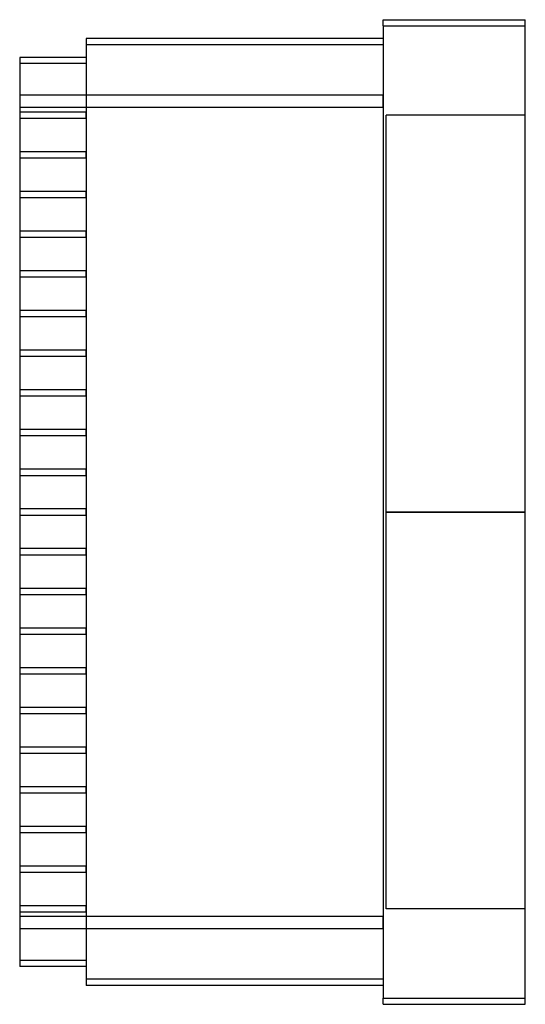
# Model space of a CAD drawing. Header units: millimetres. Extents: x -142 to 25, y -162 to 162.
import ezdxf

# ---------------------------------------------------------------- set-up
doc = ezdxf.new("R2010")
doc.units = ezdxf.units.MM
doc.layers.add('MAIN-1', color=7, linetype='Continuous')
doc.layers.add('MAIN-2', color=7, linetype='Continuous')

msp = doc.modelspace()

# ---------------------------------------------------------------- linework, layer by layer
at = {"layer": 'MAIN-1'}
for p, q in [((-22, 160.5), (-22, 162.5)), ((-22, 162.5), (25, 162.5)), ((25, 160.5), (25, 162.5)), ((-22, 160.5), (-22, -160.5)), ((-22, 160.5), (25, 160.5)), ((25, -160.5), (25, 160.5)), ((-22, 156.25), (-120, 156.25)), ((-120, 156.25), (-120, 154.25)), ((-22, 154.25), (-120, 154.25)), ((-120, 154.25), (-120, -154.25)), ((-142, 150), (-142, 148)), ((-120, 150), (-142, 150)), ((-142, 148), (-142, -148)), ((-120, 148), (-142, 148)), ((-142, -148), (-142, -150)), ((-120, -148), (-142, -148)), ((-120, -150), (-142, -150)), ((-22, -154.25), (-120, -154.25)), ((-120, -154.25), (-120, -156.25)), ((-22, -156.25), (-120, -156.25)), ((-22, -162.5), (-22, -160.5)), ((-22, -160.5), (25, -160.5)), ((-22, -162.5), (25, -162.5)), ((25, -162.5), (25, -160.5))]:
    msp.add_line(p, q, dxfattribs=at)
at = {"layer": 'MAIN-2'}
for p, q in [((-22, 162.5), (-22, 162.5)), ((25, 162.5), (25, 162.5)), ((-22, 160.5), (25, 160.5)), ((-120, 156.25), (-120, 156.25)), ((-22, 156.25), (-22, 156.25)), ((-22, 154.25), (-120, 154.25)), ((-142, 150), (-142, 150)), ((-120, 150), (-120, 150)), ((-120, 148), (-142, 148)), ((-142, 137.55), (-142, 137.55)), ((-142, 137.55), (-142, 137.55)), ((-142, 137.55), (-142, 137.55)), ((-142, 137.55), (-142, 137.55)), ((-22, 137.55), (-142, 137.55)), ((-120, 137.55), (-120, 137.55)), ((-120, 137.55), (-120, 137.55)), ((-120, 137.55), (-120, 137.55)), ((-22, 137.55), (-22, 137.55)), ((-22, 133.55), (-22, 137.55)), ((-22, 133.55), (-142, 133.55)), ((-22, 133.55), (-142, 133.55)), ((-22, 133.55), (-22, -133.55)), ((-142, 132), (-142, 132)), ((-142, 132), (-142, 132)), ((-142, 132), (-142, 132)), ((-142, 132), (-142, 132)), ((-120, 132), (-142, 132)), ((-142, 130), (-142, 130)), ((-142, 130), (-142, 130)), ((-142, 130), (-142, 130)), ((-142, 130), (-142, 130)), ((-142, 130), (-120, 130)), ((-120, 132), (-120, 132)), ((-120, 132), (-120, 132)), ((-120, 132), (-120, 132)), ((-120, 132), (-120, 132)), ((-120, 130), (-120, 132)), ((-120, 130), (-120, 130)), ((-120, 130), (-120, 130)), ((-120, 130), (-120, 130)), ((-120, 130), (-120, 130)), ((-21, 0), (-21, 131)), ((25, 131), (-21, 131)), ((-142, 118.9), (-142, 118.9)), ((-142, 118.9), (-142, 118.9)), ((-142, 118.9), (-142, 118.9)), ((-142, 118.9), (-142, 118.9)), ((-120, 118.9), (-142, 118.9)), ((-120, 118.9), (-120, 118.9)), ((-120, 118.9), (-120, 118.9)), ((-120, 118.9), (-120, 118.9)), ((-120, 118.9), (-120, 118.9)), ((-120, 116.9), (-120, 118.9)), ((-142, 116.9), (-142, 116.9)), ((-142, 116.9), (-142, 116.9)), ((-142, 116.9), (-142, 116.9)), ((-142, 116.9), (-142, 116.9)), ((-142, 116.9), (-120, 116.9)), ((-120, 116.9), (-120, 116.9)), ((-120, 116.9), (-120, 116.9)), ((-120, 116.9), (-120, 116.9)), ((-120, 116.9), (-120, 116.9)), ((-142, 105.8), (-142, 105.8)), ((-142, 105.8), (-142, 105.8)), ((-142, 105.8), (-142, 105.8)), ((-142, 105.8), (-142, 105.8)), ((-120, 105.8), (-142, 105.8)), ((-120, 105.8), (-120, 105.8)), ((-120, 105.8), (-120, 105.8)), ((-120, 105.8), (-120, 105.8)), ((-120, 105.8), (-120, 105.8)), ((-120, 103.8), (-120, 105.8)), ((-142, 103.8), (-142, 103.8)), ((-142, 103.8), (-142, 103.8)), ((-142, 103.8), (-142, 103.8)), ((-142, 103.8), (-142, 103.8)), ((-142, 103.8), (-120, 103.8)), ((-120, 103.8), (-120, 103.8)), ((-120, 103.8), (-120, 103.8)), ((-120, 103.8), (-120, 103.8)), ((-120, 103.8), (-120, 103.8)), ((-142, 92.7), (-142, 92.7)), ((-142, 92.7), (-142, 92.7)), ((-142, 92.7), (-142, 92.7)), ((-142, 92.7), (-142, 92.7)), ((-120, 92.7), (-142, 92.7)), ((-120, 92.7), (-120, 92.7)), ((-120, 92.7), (-120, 92.7)), ((-120, 92.7), (-120, 92.7)), ((-120, 92.7), (-120, 92.7)), ((-120, 90.7), (-120, 92.7)), ((-142, 90.7), (-142, 90.7)), ((-142, 90.7), (-142, 90.7)), ((-142, 90.7), (-142, 90.7)), ((-142, 90.7), (-142, 90.7)), ((-142, 90.7), (-120, 90.7)), ((-120, 90.7), (-120, 90.7)), ((-120, 90.7), (-120, 90.7)), ((-120, 90.7), (-120, 90.7)), ((-120, 90.7), (-120, 90.7)), ((-142, 79.6), (-142, 79.6)), ((-142, 79.6), (-142, 79.6)), ((-142, 79.6), (-142, 79.6)), ((-142, 79.6), (-142, 79.6)), ((-120, 79.6), (-142, 79.6)), ((-120, 79.6), (-120, 79.6)), ((-120, 79.6), (-120, 79.6)), ((-120, 79.6), (-120, 79.6)), ((-120, 79.6), (-120, 79.6)), ((-120, 77.6), (-120, 79.6)), ((-142, 77.6), (-142, 77.6)), ((-142, 77.6), (-142, 77.6)), ((-142, 77.6), (-142, 77.6)), ((-142, 77.6), (-142, 77.6)), ((-142, 77.6), (-120, 77.6)), ((-120, 77.6), (-120, 77.6)), ((-120, 77.6), (-120, 77.6)), ((-120, 77.6), (-120, 77.6)), ((-120, 77.6), (-120, 77.6)), ((-142, 66.5), (-142, 66.5)), ((-142, 66.5), (-142, 66.5)), ((-142, 66.5), (-142, 66.5)), ((-142, 66.5), (-142, 66.5)), ((-120, 66.5), (-142, 66.5)), ((-120, 66.5), (-120, 66.5)), ((-120, 66.5), (-120, 66.5)), ((-120, 66.5), (-120, 66.5)), ((-120, 66.5), (-120, 66.5)), ((-120, 64.5), (-120, 66.5)), ((-142, 64.5), (-142, 64.5)), ((-142, 64.5), (-142, 64.5)), ((-142, 64.5), (-142, 64.5)), ((-142, 64.5), (-142, 64.5)), ((-142, 64.5), (-120, 64.5)), ((-120, 64.5), (-120, 64.5)), ((-120, 64.5), (-120, 64.5)), ((-120, 64.5), (-120, 64.5)), ((-120, 64.5), (-120, 64.5)), ((-142, 53.4), (-142, 53.4)), ((-142, 53.4), (-142, 53.4)), ((-142, 53.4), (-142, 53.4)), ((-142, 53.4), (-142, 53.4)), ((-120, 53.4), (-142, 53.4)), ((-120, 53.4), (-120, 53.4)), ((-120, 53.4), (-120, 53.4)), ((-120, 53.4), (-120, 53.4)), ((-120, 53.4), (-120, 53.4)), ((-120, 51.4), (-120, 53.4)), ((-142, 51.4), (-142, 51.4)), ((-142, 51.4), (-142, 51.4)), ((-142, 51.4), (-142, 51.4)), ((-142, 51.4), (-142, 51.4)), ((-142, 51.4), (-120, 51.4)), ((-120, 51.4), (-120, 51.4)), ((-120, 51.4), (-120, 51.4)), ((-120, 51.4), (-120, 51.4)), ((-120, 51.4), (-120, 51.4)), ((-142, 40.3), (-142, 40.3)), ((-142, 40.3), (-142, 40.3)), ((-142, 40.3), (-142, 40.3)), ((-142, 40.3), (-142, 40.3)), ((-120, 40.3), (-142, 40.3)), ((-120, 40.3), (-120, 40.3)), ((-120, 40.3), (-120, 40.3)), ((-120, 40.3), (-120, 40.3)), ((-120, 40.3), (-120, 40.3)), ((-120, 38.3), (-120, 40.3)), ((-142, 38.3), (-142, 38.3)), ((-142, 38.3), (-142, 38.3)), ((-142, 38.3), (-142, 38.3)), ((-142, 38.3), (-142, 38.3)), ((-142, 38.3), (-120, 38.3)), ((-120, 38.3), (-120, 38.3)), ((-120, 38.3), (-120, 38.3)), ((-120, 38.3), (-120, 38.3)), ((-120, 38.3), (-120, 38.3)), ((-142, 27.2), (-142, 27.2)), ((-142, 27.2), (-142, 27.2)), ((-142, 27.2), (-142, 27.2)), ((-142, 27.2), (-142, 27.2)), ((-120, 27.2), (-142, 27.2)), ((-120, 27.2), (-120, 27.2)), ((-120, 27.2), (-120, 27.2)), ((-120, 27.2), (-120, 27.2)), ((-120, 27.2), (-120, 27.2)), ((-120, 25.2), (-120, 27.2)), ((-142, 25.2), (-142, 25.2)), ((-142, 25.2), (-142, 25.2)), ((-142, 25.2), (-142, 25.2)), ((-142, 25.2), (-142, 25.2)), ((-142, 25.2), (-120, 25.2)), ((-120, 25.2), (-120, 25.2)), ((-120, 25.2), (-120, 25.2)), ((-120, 25.2), (-120, 25.2)), ((-120, 25.2), (-120, 25.2)), ((-142, 14.1), (-142, 14.1)), ((-142, 14.1), (-142, 14.1)), ((-142, 14.1), (-142, 14.1)), ((-142, 14.1), (-142, 14.1)), ((-120, 14.1), (-142, 14.1)), ((-120, 14.1), (-120, 14.1)), ((-120, 14.1), (-120, 14.1)), ((-120, 14.1), (-120, 14.1)), ((-120, 14.1), (-120, 14.1)), ((-120, 12.1), (-120, 14.1)), ((-142, 12.1), (-142, 12.1)), ((-142, 12.1), (-142, 12.1)), ((-142, 12.1), (-142, 12.1)), ((-142, 12.1), (-142, 12.1)), ((-142, 12.1), (-120, 12.1)), ((-120, 12.1), (-120, 12.1)), ((-120, 12.1), (-120, 12.1)), ((-120, 12.1), (-120, 12.1)), ((-120, 12.1), (-120, 12.1)), ((-142, 1), (-142, 1)), ((-142, 1), (-142, 1)), ((-142, 1), (-142, 1)), ((-142, 1), (-142, 1)), ((-120, 1), (-142, 1)), ((-120, 1), (-120, 1)), ((-120, 1), (-120, 1)), ((-120, 1), (-120, 1)), ((-120, 1), (-120, 1)), ((-120, -1), (-120, 1)), ((25, 0), (-21, 0)), ((-142, -1), (-142, -1)), ((-142, -1), (-142, -1)), ((-142, -1), (-142, -1)), ((-142, -1), (-142, -1)), ((-142, -1), (-120, -1)), ((-120, -1), (-120, -1)), ((-120, -1), (-120, -1)), ((-120, -1), (-120, -1)), ((-120, -1), (-120, -1)), ((-21, -131), (-21, 0)), ((-21, 0), (25, 0)), ((-142, -12.1), (-142, -12.1)), ((-142, -12.1), (-142, -12.1)), ((-142, -12.1), (-142, -12.1)), ((-142, -12.1), (-142, -12.1)), ((-120, -12.1), (-142, -12.1)), ((-120, -12.1), (-120, -12.1)), ((-120, -12.1), (-120, -12.1)), ((-120, -12.1), (-120, -12.1)), ((-120, -12.1), (-120, -12.1)), ((-120, -14.1), (-120, -12.1)), ((-142, -14.1), (-142, -14.1)), ((-142, -14.1), (-142, -14.1)), ((-142, -14.1), (-142, -14.1)), ((-142, -14.1), (-142, -14.1)), ((-142, -14.1), (-120, -14.1)), ((-120, -14.1), (-120, -14.1)), ((-120, -14.1), (-120, -14.1)), ((-120, -14.1), (-120, -14.1)), ((-120, -14.1), (-120, -14.1)), ((-142, -25.2), (-142, -25.2)), ((-142, -25.2), (-142, -25.2)), ((-142, -25.2), (-142, -25.2)), ((-142, -25.2), (-142, -25.2)), ((-120, -25.2), (-142, -25.2)), ((-120, -25.2), (-120, -25.2)), ((-120, -25.2), (-120, -25.2)), ((-120, -25.2), (-120, -25.2)), ((-120, -25.2), (-120, -25.2)), ((-120, -27.2), (-120, -25.2)), ((-142, -27.2), (-142, -27.2)), ((-142, -27.2), (-142, -27.2)), ((-142, -27.2), (-142, -27.2)), ((-142, -27.2), (-142, -27.2)), ((-142, -27.2), (-120, -27.2)), ((-120, -27.2), (-120, -27.2)), ((-120, -27.2), (-120, -27.2)), ((-120, -27.2), (-120, -27.2)), ((-120, -27.2), (-120, -27.2)), ((-142, -38.3), (-142, -38.3)), ((-142, -38.3), (-142, -38.3)), ((-142, -38.3), (-142, -38.3)), ((-142, -38.3), (-142, -38.3)), ((-120, -38.3), (-142, -38.3)), ((-120, -38.3), (-120, -38.3)), ((-120, -38.3), (-120, -38.3)), ((-120, -38.3), (-120, -38.3)), ((-120, -38.3), (-120, -38.3)), ((-120, -40.3), (-120, -38.3)), ((-142, -40.3), (-142, -40.3)), ((-142, -40.3), (-142, -40.3)), ((-142, -40.3), (-142, -40.3)), ((-142, -40.3), (-142, -40.3)), ((-142, -40.3), (-120, -40.3)), ((-120, -40.3), (-120, -40.3)), ((-120, -40.3), (-120, -40.3)), ((-120, -40.3), (-120, -40.3)), ((-120, -40.3), (-120, -40.3)), ((-142, -51.4), (-142, -51.4)), ((-142, -51.4), (-142, -51.4)), ((-142, -51.4), (-142, -51.4)), ((-142, -51.4), (-142, -51.4)), ((-120, -51.4), (-142, -51.4)), ((-120, -51.4), (-120, -51.4)), ((-120, -51.4), (-120, -51.4)), ((-120, -51.4), (-120, -51.4)), ((-120, -51.4), (-120, -51.4)), ((-120, -53.4), (-120, -51.4)), ((-142, -53.4), (-142, -53.4)), ((-142, -53.4), (-142, -53.4)), ((-142, -53.4), (-142, -53.4)), ((-142, -53.4), (-142, -53.4)), ((-142, -53.4), (-120, -53.4)), ((-120, -53.4), (-120, -53.4)), ((-120, -53.4), (-120, -53.4)), ((-120, -53.4), (-120, -53.4)), ((-120, -53.4), (-120, -53.4)), ((-142, -64.5), (-142, -64.5)), ((-142, -64.5), (-142, -64.5)), ((-142, -64.5), (-142, -64.5)), ((-142, -64.5), (-142, -64.5)), ((-120, -64.5), (-142, -64.5)), ((-120, -64.5), (-120, -64.5)), ((-120, -64.5), (-120, -64.5)), ((-120, -64.5), (-120, -64.5)), ((-120, -64.5), (-120, -64.5)), ((-120, -66.5), (-120, -64.5)), ((-142, -66.5), (-142, -66.5)), ((-142, -66.5), (-142, -66.5)), ((-142, -66.5), (-142, -66.5)), ((-142, -66.5), (-142, -66.5)), ((-142, -66.5), (-120, -66.5)), ((-120, -66.5), (-120, -66.5)), ((-120, -66.5), (-120, -66.5)), ((-120, -66.5), (-120, -66.5)), ((-120, -66.5), (-120, -66.5)), ((-142, -77.6), (-142, -77.6)), ((-142, -77.6), (-142, -77.6)), ((-142, -77.6), (-142, -77.6)), ((-142, -77.6), (-142, -77.6)), ((-120, -77.6), (-142, -77.6)), ((-120, -77.6), (-120, -77.6)), ((-120, -77.6), (-120, -77.6)), ((-120, -77.6), (-120, -77.6)), ((-120, -77.6), (-120, -77.6)), ((-120, -79.6), (-120, -77.6)), ((-142, -79.6), (-142, -79.6)), ((-142, -79.6), (-142, -79.6)), ((-142, -79.6), (-142, -79.6)), ((-142, -79.6), (-142, -79.6)), ((-142, -79.6), (-120, -79.6)), ((-120, -79.6), (-120, -79.6)), ((-120, -79.6), (-120, -79.6)), ((-120, -79.6), (-120, -79.6)), ((-120, -79.6), (-120, -79.6)), ((-142, -90.7), (-142, -90.7)), ((-142, -90.7), (-142, -90.7)), ((-142, -90.7), (-142, -90.7)), ((-142, -90.7), (-142, -90.7)), ((-120, -90.7), (-142, -90.7)), ((-120, -90.7), (-120, -90.7)), ((-120, -90.7), (-120, -90.7)), ((-120, -90.7), (-120, -90.7)), ((-120, -90.7), (-120, -90.7)), ((-120, -92.7), (-120, -90.7)), ((-142, -92.7), (-142, -92.7)), ((-142, -92.7), (-142, -92.7)), ((-142, -92.7), (-142, -92.7)), ((-142, -92.7), (-142, -92.7)), ((-142, -92.7), (-120, -92.7)), ((-120, -92.7), (-120, -92.7)), ((-120, -92.7), (-120, -92.7)), ((-120, -92.7), (-120, -92.7)), ((-120, -92.7), (-120, -92.7)), ((-142, -103.8), (-142, -103.8)), ((-142, -103.8), (-142, -103.8)), ((-142, -103.8), (-142, -103.8)), ((-142, -103.8), (-142, -103.8)), ((-120, -103.8), (-142, -103.8)), ((-120, -103.8), (-120, -103.8)), ((-120, -103.8), (-120, -103.8)), ((-120, -103.8), (-120, -103.8)), ((-120, -103.8), (-120, -103.8)), ((-120, -105.8), (-120, -103.8)), ((-142, -105.8), (-142, -105.8)), ((-142, -105.8), (-142, -105.8)), ((-142, -105.8), (-142, -105.8)), ((-142, -105.8), (-142, -105.8)), ((-142, -105.8), (-120, -105.8)), ((-120, -105.8), (-120, -105.8)), ((-120, -105.8), (-120, -105.8)), ((-120, -105.8), (-120, -105.8)), ((-120, -105.8), (-120, -105.8)), ((-142, -116.9), (-142, -116.9)), ((-142, -116.9), (-142, -116.9)), ((-142, -116.9), (-142, -116.9)), ((-142, -116.9), (-142, -116.9)), ((-120, -116.9), (-142, -116.9)), ((-120, -116.9), (-120, -116.9)), ((-120, -116.9), (-120, -116.9)), ((-120, -116.9), (-120, -116.9)), ((-120, -116.9), (-120, -116.9)), ((-120, -118.9), (-120, -116.9)), ((-142, -118.9), (-142, -118.9)), ((-142, -118.9), (-142, -118.9)), ((-142, -118.9), (-142, -118.9)), ((-142, -118.9), (-142, -118.9)), ((-142, -118.9), (-120, -118.9)), ((-120, -118.9), (-120, -118.9)), ((-120, -118.9), (-120, -118.9)), ((-120, -118.9), (-120, -118.9)), ((-120, -118.9), (-120, -118.9)), ((-142, -130), (-142, -130)), ((-120, -130), (-142, -130)), ((-142, -130), (-142, -130)), ((-142, -130), (-142, -130)), ((-142, -130), (-142, -130)), ((-120, -130), (-120, -130)), ((-120, -130), (-120, -130)), ((-120, -130), (-120, -130)), ((-120, -130), (-120, -130)), ((-120, -132), (-120, -130)), ((-142, -132), (-142, -132)), ((-142, -132), (-120, -132)), ((-142, -132), (-142, -132)), ((-142, -132), (-142, -132)), ((-142, -132), (-142, -132)), ((-120, -132), (-120, -132)), ((-120, -132), (-120, -132)), ((-120, -132), (-120, -132)), ((-120, -132), (-120, -132)), ((25, -131), (-21, -131)), ((-22, -133.55), (-142, -133.55)), ((-22, -133.55), (-142, -133.55)), ((-22, -137.55), (-22, -133.55)), ((-142, -137.55), (-142, -137.55)), ((-142, -137.55), (-142, -137.55)), ((-142, -137.55), (-142, -137.55)), ((-142, -137.55), (-142, -137.55)), ((-22, -137.55), (-142, -137.55)), ((-120, -137.55), (-120, -137.55)), ((-120, -137.55), (-120, -137.55)), ((-120, -137.55), (-120, -137.55)), ((-22, -137.55), (-22, -137.55)), ((-120, -148), (-142, -148)), ((-142, -150), (-142, -150)), ((-120, -150), (-120, -150)), ((-22, -154.25), (-120, -154.25)), ((-120, -156.25), (-120, -156.25)), ((-22, -156.25), (-22, -156.25)), ((-22, -160.5), (25, -160.5)), ((-22, -162.5), (-22, -162.5)), ((25, -162.5), (25, -162.5))]:
    msp.add_line(p, q, dxfattribs=at)

doc.saveas('drawing.dxf')
